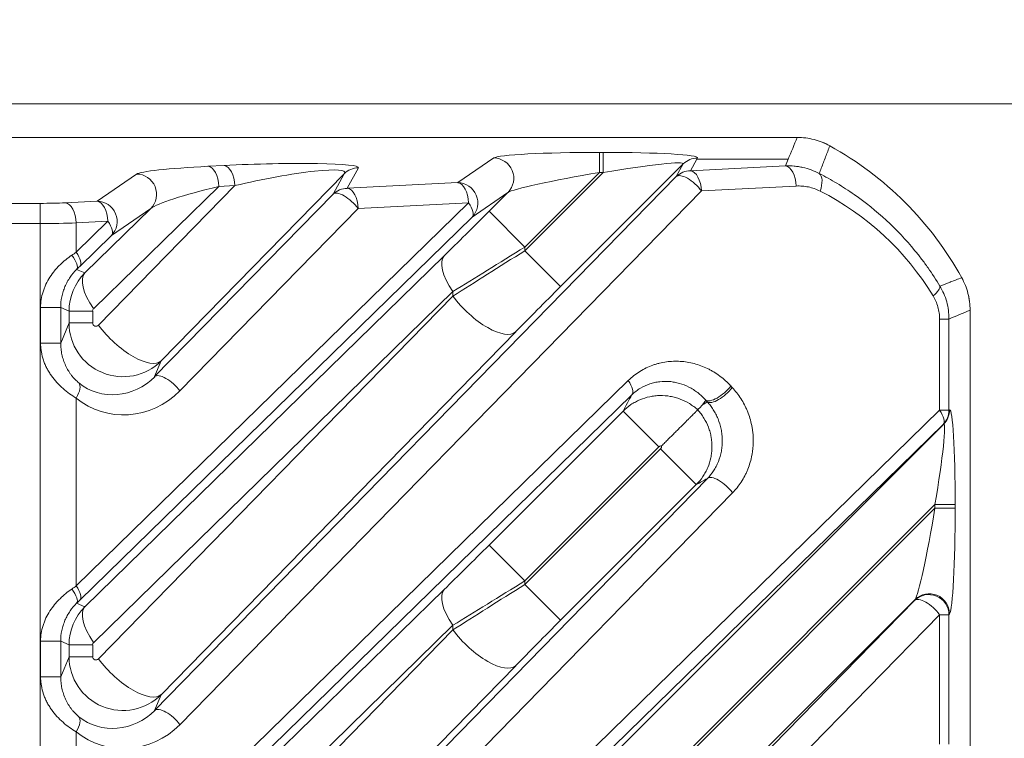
# Model space of a CAD drawing. Header units: millimetres. Extents: x 4 to 836, y 5 to 589.
# Tile 151 of 153: x 745 to 759, y 348 to 358. Entities that reach past the tile are written whole.
import ezdxf

# ---------------------------------------------------------------- set-up
doc = ezdxf.new("R2010")
doc.units = ezdxf.units.MM
doc.layers.add('1', color=7, linetype='Continuous', true_color=0xffffff)
doc.styles.add('ideas_simplex', font='simplex.shx')
doc.dimstyles.get("Standard").update_dxf_attribs({"dimtxt": 0.18, "dimasz": 0.18, "dimexe": 0.18, "dimexo": 0.0625, "dimgap": 0.09, "dimtad": 0, "dimtih": 1, "dimtoh": 1, "dimdec": 4, "dimzin": 0, "dimdsep": 46, "dimtxsty": 'Standard', "dimcen": 0.09, "dimadec": 0, "dimazin": 0, "dimtfac": 1, "dimtdec": 4, "dimtofl": 0, "dimtmove": 0, "dimatfit": 3, "dimfxl": 1, "dimtolj": 1, "dimtzin": 0, "dimarcsym": 0})

# ---------------------------------------------------------------- blocks, each defined once
blk = doc.blocks.new('_U4')
at = {"layer": '1', "color": 27, "lineweight": 13}
blk.add_line((785.54537, 308.75902), (785.54537, 341.973984), dxfattribs=at)
at = {"layer": '1', "color": 87, "lineweight": 25}
for p, q in [((784.04537, 340.316484), (778.42037, 340.316484)), ((778.42037, 340.316484), (778.42037, 338.816484)), ((784.04537, 338.816484), (784.04537, 340.316484)), ((778.42037, 333.551484), (778.42037, 332.051484)), ((784.04537, 332.051484), (784.04537, 333.551484)), ((778.42037, 332.051484), (784.04537, 332.051484))]:
    blk.add_line(p, q, dxfattribs=at)
at = {"layer": '1', "color": 152, "lineweight": 13}
for p, q in [((707.442812, 326.43669), (787.54537, 326.43669)), ((707.442812, 308.75902), (787.54537, 308.75902))]:
    blk.add_line(p, q, dxfattribs=at)
at = {"layer": '1', "color": 27, "lineweight": 18}
for points in [[(785.54537, 326.43669), (786.074351, 323.436691), (785.016389, 323.436688)], [(785.54537, 308.75902), (785.016389, 311.759018), (786.074351, 311.759022)]]:
    blk.add_solid(points, dxfattribs=at)
at = {"layer": '1', "color": 87, "linetype": 'Continuous', "lineweight": 25, "char_height": 3, "attachment_point": 7, "rotation": 90, "line_spacing_factor": 1.204819, "style": 'ideas_simplex'}
for s, insert in [('\\W1.2097;17,7', (776.57937, 330.528984)), ('\\W1.4583;.7', (783.89187, 333.498984))]:
    blk.add_mtext(s, dxfattribs=dict(at, insert=insert))
blk = doc.blocks.new('_U7')
at = {"layer": '1', "color": 152, "lineweight": 13}
for p, q in [((727.832774, 357.09793), (811.109585, 357.09793)), ((708.853977, 241.643112), (811.109585, 241.643112))]:
    blk.add_line(p, q, dxfattribs=at)
at = {"layer": '1', "color": 27, "lineweight": 13}
blk.add_line((809.109585, 241.643112), (809.109585, 357.09793), dxfattribs=at)
at = {"layer": '1', "color": 87, "lineweight": 25}
for p, q in [((807.609585, 306.473021), (801.984585, 306.473021)), ((801.984585, 306.473021), (801.984585, 304.973021)), ((807.609585, 304.973021), (807.609585, 306.473021)), ((801.984585, 293.768021), (801.984585, 292.268021)), ((807.609585, 292.268021), (807.609585, 293.768021)), ((801.984585, 292.268021), (807.609585, 292.268021))]:
    blk.add_line(p, q, dxfattribs=at)
at = {"layer": '1', "color": 27, "lineweight": 18}
for points in [[(809.109585, 357.09793), (809.638566, 354.097932), (808.580604, 354.097928)], [(809.109585, 241.643112), (808.580604, 244.64311), (809.638566, 244.643114)]]:
    blk.add_solid(points, dxfattribs=at)
at = {"layer": '1', "color": 87, "linetype": 'Continuous', "lineweight": 25, "char_height": 3, "attachment_point": 7, "rotation": 90, "line_spacing_factor": 1.204819, "style": 'ideas_simplex'}
for s, insert in [('\\W1.1692;115,5', (800.143585, 292.230521)), ('\\W1.2097;4.55', (807.456085, 293.715521))]:
    blk.add_mtext(s, dxfattribs=dict(at, insert=insert))
blk = doc.blocks.new('_U13')
at = {"layer": '1', "color": 27, "lineweight": 13}
for p, q in [((701.028785, 317.780455), (730.248831, 382.403298)), ((730.248831, 382.403298), (732.248831, 382.403298))]:
    blk.add_line(p, q, dxfattribs=at)
at = {"layer": '1', "color": 152, "lineweight": 13}
blk.add_arc((704.942812, 326.43669), 2, 20.669286, 23.659751, dxfattribs=at)
at = {"layer": '1', "color": 27, "lineweight": 18}
for points in [[(705.766818, 328.259055), (706.520827, 331.210542), (707.484825, 330.774662)], [(704.118806, 324.614324), (703.364796, 321.662837), (702.400798, 322.098717)]]:
    blk.add_solid(points, dxfattribs=at)
at = {"layer": '1', "color": 87, "linetype": 'Continuous', "lineweight": 25, "char_height": 3, "attachment_point": 7, "line_spacing_factor": 1.204819, "style": 'ideas_simplex'}
for s, insert in [('\\W1.2776;N°5', (743.147831, 380.038298)), ('\\W0.9188;M', (733.907831, 380.038298)), ('\\W1.0208;4', (737.477831, 380.038298)), ('\\W0.9425;DEPTH 6mm', (729.617831, 374.038298))]:
    blk.add_mtext(s, dxfattribs=dict(at, insert=insert))

msp = doc.modelspace()

# ---------------------------------------------------------------- linework, layer by layer
at = {"layer": '1', "color": 143, "linetype": 'Continuous', "lineweight": 13}
for p, q in [((751.006, 355.927), (751.539, 356.293)), ((753.106, 356.077), (753.106, 356.376)), ((753.106, 356.376), (753.161, 356.376)), ((753.161, 356.077), (753.161, 356.376)), ((754.562, 356.293), (754.551, 356.273)), ((747.302, 356.17), (747.54, 356.182)), ((749.533, 356.147), (749.368, 355.843)), ((754.35, 356.206), (752.531, 354.387)), ((754.247, 356.017), (754.35, 356.206)), ((754.551, 356.273), (754.459, 356.104)), ((754.459, 356.104), (755.865, 356.176)), ((754.551, 356.273), (755.906, 356.273)), ((745.657, 355.653), (746.242, 356.055)), ((746.511, 348.101), (754.247, 356.017)), ((749.321, 356.06), (746.608, 353.284)), ((749.156, 355.756), (749.321, 356.06)), ((753.106, 356.077), (752.001, 354.972)), ((752.001, 354.918), (753.161, 356.077)), ((753.161, 356.077), (753.106, 356.077)), ((747.462, 355.871), (745.607, 354.059)), ((745.678, 353.814), (747.7, 355.883)), ((747.7, 355.883), (747.462, 355.871)), ((749.368, 355.843), (751.006, 355.927)), ((756.025, 355.877), (754.619, 355.805)), ((746.511, 353.05), (749.156, 355.756)), ((754.619, 355.805), (746.883, 347.889)), ((751.751, 355.782), (751.218, 355.416)), ((751.471, 355.502), (751.751, 355.782)), ((647.393, 355.62), (744.815, 355.62)), ((744.815, 355.321), (744.815, 355.62)), ((745.188, 355.629), (745.657, 355.653)), ((745.348, 349.946), (751.166, 355.628)), ((751.166, 355.628), (749.527, 355.544)), ((751.218, 355.416), (745.4, 349.734)), ((746.454, 355.544), (745.869, 355.142)), ((749.527, 355.544), (746.883, 352.838)), ((751.471, 355.502), (752.001, 354.972)), ((744.815, 355.321), (647.393, 355.321)), ((744.815, 257.874), (744.815, 355.321)), ((745.348, 354.896), (745.817, 355.354)), ((745.817, 355.354), (745.348, 355.33)), ((745.348, 355.33), (745.348, 354.896)), ((745.869, 355.142), (745.4, 354.684)), ((752.001, 354.972), (752.001, 354.918)), ((745.476, 349.639), (750.805, 354.843)), ((752.531, 354.387), (752.001, 354.918)), ((745.354, 354.639), (745.476, 354.589)), ((750.935, 354.313), (745.607, 349.109)), ((745.678, 348.865), (750.935, 354.244)), ((750.935, 354.244), (750.935, 354.313)), ((745.118, 354.074), (744.819, 354.074)), ((744.819, 353.548), (744.819, 354.074)), ((745.242, 354.023), (745.118, 354.074)), ((745.118, 354.074), (745.118, 353.548)), ((745.242, 354.023), (745.592, 354.023)), ((745.242, 353.846), (745.242, 354.023)), ((745.592, 354.023), (745.592, 353.846)), ((745.118, 353.548), (745.242, 353.846)), ((745.242, 353.846), (745.592, 353.846)), ((758.152, 353.905), (758.291, 353.905)), ((758.152, 352.552), (758.152, 353.905)), ((758.291, 353.905), (758.291, 352.552)), ((751.865, 353.714), (746.608, 348.334)), ((745.118, 353.548), (744.819, 353.548)), ((746.608, 353.284), (746.511, 353.05)), ((745.348, 344.997), (753.535, 352.993)), ((753.587, 352.781), (745.4, 344.785)), ((745.348, 352.733), (745.348, 349.946)), ((745.957, 340.642), (758.152, 352.552)), ((751.471, 350.553), (753.457, 352.538)), ((753.457, 352.538), (753.987, 352.008)), ((758.152, 352.552), (758.291, 352.552)), ((758.291, 352.552), (758.299, 352.556)), ((758.204, 352.34), (746.009, 340.43)), ((751.471, 345.603), (758.212, 352.344)), ((758.212, 352.344), (758.204, 352.34)), ((753.987, 352.008), (752.001, 350.023)), ((752.001, 349.968), (754.014, 351.981)), ((754.014, 351.981), (754.544, 351.451)), ((755.08, 351.327), (746.883, 342.939)), ((754.544, 351.451), (752.531, 349.438)), ((758.083, 351.155), (752.001, 345.073)), ((752.001, 345.018), (758.083, 351.1)), ((758.083, 351.1), (758.083, 351.155)), ((758.083, 351.155), (758.382, 351.155)), ((758.083, 351.1), (758.382, 351.1)), ((758.382, 351.155), (758.382, 351.1)), ((751.471, 350.553), (752.001, 350.023)), ((752.001, 350.023), (752.001, 349.968)), ((745.476, 344.689), (750.805, 349.894)), ((752.001, 349.968), (752.531, 349.438)), ((747.917, 339.639), (757.78, 349.732)), ((757.788, 349.745), (752.531, 344.488)), ((757.78, 349.732), (757.788, 349.745)), ((745.354, 349.689), (745.476, 349.639)), ((758.152, 349.52), (748.289, 339.427)), ((758.152, 349.52), (758.291, 349.52)), ((758.152, 347.602), (758.152, 349.52)), ((758.299, 349.533), (758.291, 349.52)), ((758.291, 349.52), (758.291, 347.602)), ((750.935, 349.363), (745.607, 344.159)), ((745.678, 343.915), (750.935, 349.294)), ((750.935, 349.294), (750.935, 349.363)), ((745.118, 349.125), (744.819, 349.125)), ((744.819, 348.598), (744.819, 349.125)), ((745.242, 349.074), (745.118, 349.125)), ((745.118, 349.125), (745.118, 348.598)), ((745.242, 349.074), (745.592, 349.074)), ((745.242, 348.896), (745.242, 349.074)), ((745.592, 349.074), (745.592, 348.896)), ((745.118, 348.598), (745.242, 348.896)), ((745.242, 348.896), (745.592, 348.896)), ((751.865, 348.764), (746.608, 343.385)), ((745.118, 348.598), (744.819, 348.598)), ((746.608, 348.334), (746.511, 348.101)), ((745.348, 347.784), (745.348, 344.997))]:
    msp.add_line(p, q, dxfattribs=at)
at = {"layer": '1', "color": 143, "linetype": 'Continuous', "lineweight": 18}
for p, q in [((745.476, 354.589), (746.454, 355.544)), ((758.604, 354.035), (758.604, 336.568)), ((746.511, 343.151), (754.708, 351.539))]:
    msp.add_line(p, q, dxfattribs=at)
msp.add_arc((754.104, 352.098), 5, 28.9415, 61.0585, dxfattribs=at)
at = {"layer": '1', "color": 143, "linetype": 'Continuous', "lineweight": 13}
for centre, major_axis, ratio, start_param, end_param in [((753.021, 356.291), (-1.487, -0.005), 0.057298, 4.654774, 6.199391), ((751.539, 355.994), (0.17, -0.247), 0.98985, 0.185255, 2.534841), ((753.076, 356.291), (-1.487, -0.005), 0.057298, 3.110158, 4.654774), ((754.562, 355.994), (-0.263, 0.143), 0.995743, 5.20921, 5.995239), ((747.784, 356.093), (-1.549, -0.048), 0.06186, 5.026719, 6.187166), ((747.302, 355.871), (0.015, -0.3), 0.532532, 1.543527, 3.045708), ((748.025, 356.106), (-1.509, -0.045), 0.063255, 3.104681, 5.037999), ((747.54, 355.883), (0.015, -0.3), 0.532532, 1.543527, 3.045708), ((749.533, 355.848), (-0.263, 0.143), 0.995743, 5.20921, 5.995239), ((753.076, 355.992), (-1.276, -0.218), 0.054067, 3.091563, 4.636179), ((755.865, 355.877), (0.015, -0.3), 0.532532, 1.543527, 3.045708), ((746.242, 355.756), (0.17, -0.247), 0.98985, 0.185255, 2.534841), ((748.025, 355.807), (-1.304, -0.275), 0.109108, 3.008361, 4.941679), ((753.021, 355.992), (-1.276, -0.218), 0.054067, 4.636179, 6.180796), ((754.459, 355.805), (-0.263, 0.143), 0.995743, 5.20921, 5.995239), ((754.459, 355.805), (0.215, -0.21), 0.402972, 1.179669, 3.112987), ((754.459, 355.805), (0.015, -0.3), 0.532532, 1.543527, 3.045708), ((756.219, 355.803), (-0.136, -0.268), 0.489828, 1.814323, 3.041455), ((747.784, 355.794), (-1.349, -0.283), 0.104536, 4.931277, 6.091724), ((749.368, 355.544), (-0.263, 0.143), 0.995743, 5.20921, 5.995239), ((749.368, 355.544), (0.015, -0.3), 0.532532, 1.543527, 3.045708), ((751.006, 355.628), (0.17, -0.247), 0.98985, 0.185255, 2.534841), ((751.006, 355.628), (0.015, -0.3), 0.532532, 1.543527, 3.045708), ((749.368, 355.544), (0.215, -0.21), 0.402972, 1.179669, 3.112987), ((754.493, 352.098), (-4.162, 0), 0.99848, 3.684941, 4.242355), ((744.815, 355.677), (-0.7, 0), 0.081301, 1.570796, 2.132976), ((745.188, 355.33), (0.015, -0.3), 0.532532, 1.543527, 3.045708), ((745.657, 355.354), (0.17, -0.247), 0.98985, 0.185255, 2.534841), ((745.657, 355.354), (0.015, -0.3), 0.532532, 1.543527, 3.045708), ((751.006, 355.628), (0.21, -0.215), 0.410893, 0.028717, 1.189164), ((751.471, 355.549), (-1.25, -1.251), 0.01851, 0.990096, 1.552276), ((744.815, 355.378), (-1, 0), 0.056911, 1.570796, 2.132976), ((745.657, 355.354), (0.21, -0.215), 0.410893, 0.028717, 1.189164), ((752.001, 355.019), (-2, -1.25), 0.016642, 0.998211, 1.560391), ((744.815, 354.501), (-1, -0.7), 0.017395, 4.138027, 4.213898), ((745.142, 354.851), (0.21, -0.214), 0.353168, 0.027984, 1.237463), ((745.188, 354.896), (0.21, -0.215), 0.410893, 0.028717, 1.189164), ((751.335, 354.313), (0.524, -0.537), 0.410893, 3.170309, 4.330756), ((752.001, 354.871), (-2, -1.25), 0.016642, 4.701984, 5.264164), ((745.027, 354.289), (-0.7, -0.7), 0.01851, 4.131688, 4.207559), ((746.042, 354.023), (-0.795, 0.091), 0.999179, 5.612104, 6.397219), ((746.006, 354.059), (0.524, -0.537), 0.410893, 3.170309, 4.330756), ((752.531, 354.341), (-1.25, -1.251), 0.01851, 4.693869, 5.256049), ((757.896, 354.247), (-0.257, -0.155), 0.310007, 2.044382, 3.049792), ((751.335, 354.244), (-0.536, 0.524), 0.402972, 1.179669, 3.112987), ((745.642, 354.023), (-0.0499, 0.0102), 0.981792, 5.696772, 6.481886), ((746.042, 353.848), (-0.784, -0.164), 0.997285, 6.078408, 8.43295), ((745.642, 353.848), (-0.0419, -0.0301), 0.956601, 5.680461, 8.035003), ((746.078, 353.814), (-0.536, 0.524), 0.402972, 1.179669, 3.112987), ((746.724, 352.838), (-0.215, 0.21), 0.402972, 4.321261, 6.254579), ((745.188, 352.733), (0.193, 0.23), 0.434741, 5.061943, 6.211545), ((745.934, 353.586), (-0.674, -0.495), 0.940695, 0.236338, 1.74914), ((753.375, 352.993), (-0.21, 0.215), 0.410893, 3.170309, 4.330756), ((746.094, 353.586), (-0.922, -0.663), 0.956601, 0.239015, 1.751817), ((754.896, 352.911), (0.222, 0.202), 0.39073, 3.236417, 5.117233), ((754.916, 352.889), (0.218, 0.206), 0.396854, 3.236689, 5.11051), ((756.361, 354.098), (-1.765, 0.003), 0.99848, 0.740285, 0.757354), ((757.992, 352.552), (0.21, -0.215), 0.410893, 0.028717, 1.189164), ((757.992, 352.552), (0.143, -0.263), 0.995743, 0.287947, 1.073975), ((758, 352.556), (0.143, -0.263), 0.995743, 0.287947, 1.073975), ((758.297, 351.07), (-0.005, -1.487), 0.057298, 1.628411, 3.173027), ((757.998, 351.07), (-0.218, -1.276), 0.054067, 1.647006, 3.191623), ((754.92, 351.327), (-0.215, 0.21), 0.402972, 4.321261, 6.254579), ((757.998, 351.015), (-0.218, -1.276), 0.054067, 0.10239, 1.647006), ((758.297, 351.015), (-0.005, -1.487), 0.057298, 0.083794, 1.628411), ((751.471, 350.599), (-1.25, -1.251), 0.01851, 0.990096, 1.552276), ((752.001, 350.069), (-2, -1.25), 0.016642, 0.998211, 1.560391), ((744.815, 349.551), (-1, -0.7), 0.017395, 4.138027, 4.213899), ((745.142, 349.901), (0.21, -0.214), 0.353168, 0.027984, 1.237463), ((745.188, 349.946), (0.21, -0.215), 0.410893, 0.028717, 1.189164), ((751.335, 349.363), (0.524, -0.537), 0.410893, 3.170309, 4.330756), ((752.001, 349.921), (-2, -1.25), 0.016642, 4.701984, 5.264164), ((745.027, 349.339), (-0.7, -0.7), 0.01851, 4.131689, 4.20756), ((757.992, 349.52), (-0.247, 0.17), 0.98985, 3.748344, 6.09793), ((757.992, 349.52), (0.215, -0.21), 0.402972, 1.179669, 3.112987), ((758, 349.533), (-0.247, 0.17), 0.98985, 3.748344, 6.09793), ((746.042, 349.073), (-0.795, 0.091), 0.999179, 5.612104, 6.397219), ((746.006, 349.109), (0.524, -0.537), 0.410893, 3.170309, 4.330756), ((752.531, 349.391), (-1.25, -1.251), 0.01851, 4.693869, 5.256049), ((751.335, 349.294), (0.536, -0.524), 0.402972, 4.321261, 6.254579), ((745.642, 349.073), (-0.0499, 0.0102), 0.981792, 5.696772, 6.481886), ((746.042, 348.899), (-0.784, -0.164), 0.997285, 6.078408, 8.43295), ((745.642, 348.899), (-0.0419, -0.0301), 0.956601, 5.680461, 8.035003), ((746.078, 348.865), (-0.536, 0.524), 0.402972, 1.179669, 3.112987), ((746.724, 347.889), (-0.215, 0.21), 0.402972, 4.321261, 6.254579), ((745.188, 347.784), (0.193, 0.23), 0.434741, 5.061943, 6.211545), ((745.934, 348.637), (-0.674, -0.495), 0.940695, 0.236338, 1.74914), ((746.094, 348.637), (-0.922, -0.663), 0.956601, 0.239015, 1.751817)]:
    msp.add_ellipse(centre, major_axis=major_axis, ratio=ratio, start_param=start_param, end_param=end_param, dxfattribs=at)
at = {"layer": '1', "color": 143, "linetype": 'Continuous', "lineweight": 18}
msp.add_open_spline([(725.91, 356.598), (756.041, 356.598)], degree=1, dxfattribs=at)
at = {"layer": '1', "color": 143, "linetype": 'Continuous', "lineweight": 13}
for points in [[(755.906, 356.273), (755.951, 356.381), (755.996, 356.489), (756.041, 356.598)], [(755.865, 356.176), (755.879, 356.208), (755.892, 356.24), (755.906, 356.273)], [(758.604, 354.035), (758.5, 353.992), (758.395, 353.948), (758.291, 353.905)], [(753.457, 352.538), (753.5, 352.619), (753.544, 352.7), (753.587, 352.781)], [(754.683, 352.702), (754.667, 352.678), (754.652, 352.654), (754.636, 352.63)], [(754.636, 352.63), (754.66, 352.645), (754.683, 352.661), (754.707, 352.676)], [(754.707, 352.676), (754.699, 352.684), (754.691, 352.693), (754.683, 352.702)], [(754.708, 351.539), (754.653, 351.509), (754.599, 351.48), (754.544, 351.451)]]:
    msp.add_open_spline(points, degree=3, dxfattribs=at)
at = {"layer": '1', "color": 143, "linetype": 'Continuous', "lineweight": 18}
for points, knots in [([(756.041, 356.598), (756.084, 356.598), (756.167, 356.593), (756.249, 356.577), (756.31, 356.561), (756.33, 356.555), (756.37, 356.542), (756.39, 356.535), (756.449, 356.512), (756.487, 356.494), (756.524, 356.473)], [0, 0, 0, 0, 0.25, 0.5, 0.5, 0.625, 0.625, 0.75, 0.75, 1, 1, 1, 1]), ([(756.524, 356.473), (756.487, 356.493), (756.411, 356.529), (756.332, 356.555), (756.291, 356.566), (756.29, 356.566), (756.29, 356.566)], [0, 0, 0, 0, 0.496878, 0.993757, 0.993757, 1, 1, 1, 1]), ([(758.48, 354.517), (758.5, 354.48), (758.536, 354.405), (758.562, 354.326), (758.577, 354.265), (758.582, 354.244), (758.59, 354.203), (758.593, 354.182), (758.601, 354.119), (758.604, 354.077), (758.604, 354.035)], [0, 0, 0, 0, 0.25, 0.5, 0.5, 0.625, 0.625, 0.75, 0.75, 1, 1, 1, 1]), ([(758.604, 354.035), (758.604, 354.077), (758.599, 354.161), (758.583, 354.243), (758.572, 354.284), (758.572, 354.284), (758.572, 354.285)], [0, 0, 0, 0, 0.496849, 0.993698, 0.993698, 1, 1, 1, 1]), ([(754.564, 352.558), (754.561, 352.555), (754.555, 352.549), (754.542, 352.535), (754.536, 352.53), (754.524, 352.518), (754.518, 352.512), (754.495, 352.489), (754.478, 352.472), (754.448, 352.442), (754.438, 352.432), (754.421, 352.415), (754.415, 352.409), (754.403, 352.397), (754.397, 352.391), (754.367, 352.361), (754.34, 352.334), (754.305, 352.299), (754.298, 352.292), (754.283, 352.277), (754.276, 352.27), (754.254, 352.247), (754.238, 352.232), (754.192, 352.186), (754.16, 352.154), (754.112, 352.105), (754.095, 352.089), (754.07, 352.064), (754.062, 352.056), (754.045, 352.039), (754.037, 352.031), (754.029, 352.022)], [0, 0, 0, 0, 0.125, 0.125, 0.1875, 0.1875, 0.25, 0.25, 0.375, 0.375, 0.4375, 0.4375, 0.46875, 0.46875, 0.5, 0.5, 0.625, 0.625, 0.65625, 0.65625, 0.6875, 0.6875, 0.75, 0.75, 0.875, 0.875, 0.9375, 0.9375, 0.96875, 0.96875, 1, 1, 1, 1]), ([(754.564, 352.558), (754.576, 352.57), (754.588, 352.582), (754.612, 352.606), (754.624, 352.618), (754.636, 352.63)], [0, 0, 0, 0, 0.5, 0.5, 1, 1, 1, 1])]:
    msp.add_open_spline(points, degree=3, knots=knots, dxfattribs=at)
at = {"layer": '1', "color": 143, "linetype": 'Continuous', "lineweight": 13}
for points, knots in [([(756.524, 356.473), (756.503, 356.419), (756.482, 356.364), (756.439, 356.254), (756.418, 356.198), (756.387, 356.116), (756.377, 356.089), (756.367, 356.063)], [0, 0, 0, 0, 0.400895, 0.400895, 0.806151, 0.806151, 1, 1, 1, 1]), ([(755.865, 356.176), (755.909, 356.177), (755.952, 356.176), (756.017, 356.17), (756.039, 356.168), (756.081, 356.161), (756.102, 356.157), (756.165, 356.143), (756.207, 356.131), (756.288, 356.101), (756.328, 356.083), (756.367, 356.063)], [0, 0, 0, 0, 0.25, 0.25, 0.375, 0.375, 0.5, 0.5, 0.75, 0.75, 1, 1, 1, 1]), ([(756.367, 356.063), (756.456, 356.017), (756.544, 355.969), (756.673, 355.891), (756.716, 355.864), (756.801, 355.809), (756.844, 355.781), (757.052, 355.636), (757.211, 355.508), (757.511, 355.231), (757.654, 355.081), (757.82, 354.877), (757.853, 354.836), (757.917, 354.751), (757.949, 354.708), (758.042, 354.577), (758.1, 354.487), (758.156, 354.394)], [0, 0, 0, 0, 0.125, 0.125, 0.1875, 0.1875, 0.25, 0.25, 0.5, 0.5, 0.75, 0.75, 0.8125, 0.8125, 0.875, 0.875, 1, 1, 1, 1]), ([(756.379, 355.803), (756.351, 355.817), (756.322, 355.829), (756.265, 355.849), (756.236, 355.857), (756.191, 355.866), (756.176, 355.869), (756.146, 355.873), (756.131, 355.875), (756.086, 355.878), (756.056, 355.878), (756.025, 355.877)], [0, 0, 0, 0, 0.25, 0.25, 0.5, 0.5, 0.625, 0.625, 0.75, 0.75, 1, 1, 1, 1]), ([(744.819, 354.074), (744.819, 354.115), (744.823, 354.154), (744.835, 354.233), (744.844, 354.271), (744.862, 354.328), (744.868, 354.347), (744.883, 354.384), (744.891, 354.403), (744.917, 354.457), (744.936, 354.491), (744.979, 354.558), (745.002, 354.59), (745.04, 354.636), (745.053, 354.651), (745.08, 354.68), (745.094, 354.694), (745.163, 354.762), (745.222, 354.809), (745.283, 354.851)], [0, 0, 0, 0, 0.125, 0.125, 0.25, 0.25, 0.3125, 0.3125, 0.375, 0.375, 0.5, 0.5, 0.625, 0.625, 0.6875, 0.6875, 0.75, 0.75, 1, 1, 1, 1]), ([(745.354, 354.639), (745.32, 354.606), (745.287, 354.568), (745.243, 354.503), (745.229, 354.481), (745.203, 354.434), (745.192, 354.41), (745.171, 354.362), (745.162, 354.337), (745.15, 354.298), (745.146, 354.285), (745.14, 354.259), (745.137, 354.246), (745.123, 354.181), (745.118, 354.128), (745.118, 354.074)], [0, 0, 0, 0, 0.25, 0.25, 0.375, 0.375, 0.5, 0.5, 0.625, 0.625, 0.6875, 0.6875, 0.75, 0.75, 1, 1, 1, 1]), ([(758.156, 354.394), (758.207, 354.413), (758.257, 354.432), (758.309, 354.452), (758.312, 354.453), (758.37, 354.475), (758.425, 354.496), (758.48, 354.517)], [0, 0, 0, 0, 0.464812, 0.464812, 0.489325, 0.489325, 1, 1, 1, 1]), ([(758.156, 354.394), (758.178, 354.357), (758.197, 354.32), (758.23, 354.242), (758.245, 354.202), (758.268, 354.118), (758.276, 354.076), (758.288, 353.991), (758.291, 353.948), (758.291, 353.905)], [0, 0, 0, 0, 0.25, 0.25, 0.5, 0.5, 0.75, 0.75, 1, 1, 1, 1]), ([(758.152, 353.905), (758.152, 353.935), (758.15, 353.966), (758.141, 354.026), (758.135, 354.055), (758.119, 354.114), (758.108, 354.142), (758.085, 354.196), (758.071, 354.222), (758.056, 354.247)], [0, 0, 0, 0, 0.25, 0.25, 0.5, 0.5, 0.75, 0.75, 1, 1, 1, 1]), ([(745.348, 352.733), (745.315, 352.753), (745.282, 352.774), (745.217, 352.821), (745.184, 352.846), (745.121, 352.902), (745.091, 352.931), (745.033, 352.994), (745.006, 353.027), (744.969, 353.08), (744.957, 353.098), (744.934, 353.135), (744.924, 353.154), (744.903, 353.192), (744.894, 353.212), (744.877, 353.252), (744.869, 353.272), (744.848, 353.333), (744.838, 353.375), (744.827, 353.439), (744.824, 353.461), (744.82, 353.504), (744.819, 353.526), (744.819, 353.548)], [0, 0, 0, 0, 0.125, 0.125, 0.25, 0.25, 0.375, 0.375, 0.5, 0.5, 0.5625, 0.5625, 0.625, 0.625, 0.6875, 0.6875, 0.75, 0.75, 0.875, 0.875, 0.9375, 0.9375, 1, 1, 1, 1]), ([(745.118, 353.548), (745.118, 353.519), (745.121, 353.462), (745.13, 353.406), (745.142, 353.35), (745.15, 353.322), (745.168, 353.267), (745.179, 353.241), (745.203, 353.189), (745.216, 353.163), (745.238, 353.127), (745.246, 353.115), (745.262, 353.091), (745.27, 353.08), (745.287, 353.058), (745.296, 353.047), (745.314, 353.027), (745.341, 352.998), (745.369, 352.972), (745.388, 352.957)], [0, 0, 0, 0, 0.125, 0.25, 0.25, 0.375, 0.375, 0.5, 0.5, 0.625, 0.625, 0.6875, 0.6875, 0.75, 0.75, 0.8125, 0.8125, 0.875, 1, 1, 1, 1]), ([(753.535, 352.993), (753.562, 353.019), (753.59, 353.043), (753.648, 353.088), (753.677, 353.109), (753.768, 353.165), (753.832, 353.196), (753.914, 353.226), (753.931, 353.231), (753.965, 353.241), (753.982, 353.246), (754.032, 353.258), (754.066, 353.265), (754.169, 353.279), (754.237, 353.281), (754.341, 353.275), (754.375, 353.271), (754.444, 353.26), (754.478, 353.253), (754.578, 353.226), (754.644, 353.202), (754.724, 353.163), (754.74, 353.155), (754.772, 353.138), (754.818, 353.111), (754.863, 353.081), (754.95, 353.016), (755.005, 352.967), (755.056, 352.911)], [0, 0, 0, 0, 0.0625, 0.0625, 0.125, 0.125, 0.25, 0.25, 0.28125, 0.28125, 0.3125, 0.3125, 0.375, 0.375, 0.5, 0.5, 0.5625, 0.5625, 0.625, 0.625, 0.75, 0.75, 0.78125, 0.78125, 0.8125, 0.875, 0.875, 1, 1, 1, 1]), ([(754.683, 352.702), (754.645, 352.744), (754.606, 352.78), (754.543, 352.829), (754.522, 352.844), (754.489, 352.864), (754.478, 352.871), (754.455, 352.884), (754.444, 352.89), (754.387, 352.919), (754.34, 352.937), (754.269, 352.958), (754.245, 352.963), (754.196, 352.972), (754.171, 352.976), (754.098, 352.982), (754.049, 352.981), (753.976, 352.973), (753.952, 352.969), (753.915, 352.961), (753.903, 352.958), (753.879, 352.951), (753.867, 352.947), (753.807, 352.927), (753.76, 352.906), (753.693, 352.866), (753.671, 352.851), (753.629, 352.818), (753.608, 352.8), (753.587, 352.781)], [0, 0, 0, 0, 0.125, 0.125, 0.1875, 0.1875, 0.21875, 0.21875, 0.25, 0.25, 0.375, 0.375, 0.4375, 0.4375, 0.5, 0.5, 0.625, 0.625, 0.6875, 0.6875, 0.71875, 0.71875, 0.75, 0.75, 0.875, 0.875, 0.9375, 0.9375, 1, 1, 1, 1]), ([(755.076, 352.889), (755.1, 352.864), (755.122, 352.838), (755.165, 352.783), (755.205, 352.727), (755.241, 352.666), (755.265, 352.618), (755.273, 352.602), (755.288, 352.57), (755.296, 352.553), (755.33, 352.469), (755.351, 352.4), (755.369, 352.309), (755.372, 352.291), (755.378, 352.254), (755.38, 352.236), (755.386, 352.181), (755.39, 352.107), (755.387, 352.033), (755.382, 351.978), (755.38, 351.96), (755.375, 351.923), (755.372, 351.904), (755.355, 351.814), (755.334, 351.744), (755.301, 351.661), (755.294, 351.644), (755.279, 351.611), (755.271, 351.595), (755.246, 351.548), (755.228, 351.517), (755.171, 351.429), (755.128, 351.376), (755.08, 351.327)], [0, 0, 0, 0, 0.0625, 0.0625, 0.125, 0.1875, 0.1875, 0.21875, 0.21875, 0.25, 0.25, 0.375, 0.375, 0.40625, 0.40625, 0.4375, 0.4375, 0.5, 0.5625, 0.5625, 0.59375, 0.59375, 0.625, 0.625, 0.75, 0.75, 0.78125, 0.78125, 0.8125, 0.8125, 0.875, 0.875, 1, 1, 1, 1]), ([(753.457, 352.538), (753.493, 352.574), (753.532, 352.607), (753.595, 352.649), (753.617, 352.662), (753.662, 352.686), (753.685, 352.697), (753.755, 352.727), (753.804, 352.742), (753.878, 352.758), (753.903, 352.762), (753.954, 352.768), (753.98, 352.77), (754.056, 352.771), (754.107, 352.767), (754.17, 352.756), (754.182, 352.754), (754.207, 352.748), (754.22, 352.745), (754.257, 352.735), (754.281, 352.727), (754.352, 352.7), (754.398, 352.678), (754.452, 352.644), (754.463, 352.637), (754.484, 352.622), (754.515, 352.6), (754.545, 352.575), (754.564, 352.558)], [0, 0, 0, 0, 0.125, 0.125, 0.1875, 0.1875, 0.25, 0.25, 0.375, 0.375, 0.4375, 0.4375, 0.5, 0.5, 0.625, 0.625, 0.65625, 0.65625, 0.6875, 0.6875, 0.75, 0.75, 0.875, 0.875, 0.90625, 0.90625, 0.9375, 1, 1, 1, 1]), ([(754.708, 351.539), (754.742, 351.573), (754.772, 351.611), (754.813, 351.674), (754.826, 351.696), (754.844, 351.731), (754.85, 351.743), (754.86, 351.766), (754.866, 351.778), (754.89, 351.84), (754.905, 351.891), (754.918, 351.958), (754.92, 351.972), (754.923, 351.999), (754.928, 352.04), (754.931, 352.108), (754.927, 352.163), (754.923, 352.204), (754.921, 352.218), (754.917, 352.245), (754.915, 352.258), (754.901, 352.325), (754.886, 352.375), (754.861, 352.436), (754.856, 352.448), (754.845, 352.472), (754.828, 352.506), (754.797, 352.561), (754.768, 352.601), (754.739, 352.64), (754.723, 352.658), (754.707, 352.676)], [0, 0, 0, 0, 0.125, 0.125, 0.1875, 0.1875, 0.21875, 0.21875, 0.25, 0.25, 0.375, 0.375, 0.40625, 0.40625, 0.4375, 0.5, 0.5625, 0.5625, 0.59375, 0.59375, 0.625, 0.625, 0.75, 0.75, 0.78125, 0.78125, 0.8125, 0.875, 0.9375, 0.9375, 1, 1, 1, 1]), ([(754.564, 352.558), (754.581, 352.539), (754.598, 352.519), (754.621, 352.489), (754.628, 352.478), (754.643, 352.457), (754.65, 352.446), (754.684, 352.392), (754.706, 352.346), (754.733, 352.275), (754.741, 352.251), (754.751, 352.214), (754.754, 352.201), (754.76, 352.176), (754.763, 352.164), (754.773, 352.101), (754.777, 352.05), (754.776, 351.974), (754.774, 351.948), (754.768, 351.897), (754.764, 351.872), (754.749, 351.798), (754.733, 351.749), (754.704, 351.679), (754.692, 351.656), (754.668, 351.611), (754.655, 351.589), (754.613, 351.526), (754.581, 351.487), (754.544, 351.451)], [0, 0, 0, 0, 0.0625, 0.0625, 0.09375, 0.09375, 0.125, 0.125, 0.25, 0.25, 0.3125, 0.3125, 0.34375, 0.34375, 0.375, 0.375, 0.5, 0.5, 0.5625, 0.5625, 0.625, 0.625, 0.75, 0.75, 0.8125, 0.8125, 0.875, 0.875, 1, 1, 1, 1]), ([(754.029, 352.022), (754.021, 352.023), (754.013, 352.023), (754.002, 352.019), (753.999, 352.017), (753.993, 352.013), (753.99, 352.011), (753.987, 352.008)], [0, 0, 0, 0, 0.5, 0.5, 0.75, 0.75, 1, 1, 1, 1]), ([(754.014, 351.981), (754.017, 351.983), (754.019, 351.986), (754.023, 351.993), (754.025, 351.996), (754.029, 352.007), (754.03, 352.015), (754.029, 352.022)], [0, 0, 0, 0, 0.25, 0.25, 0.5, 0.5, 1, 1, 1, 1]), ([(744.819, 349.125), (744.819, 349.165), (744.823, 349.205), (744.835, 349.283), (744.844, 349.321), (744.862, 349.378), (744.868, 349.397), (744.883, 349.435), (744.891, 349.453), (744.917, 349.507), (744.936, 349.542), (744.979, 349.608), (745.002, 349.64), (745.04, 349.686), (745.053, 349.701), (745.08, 349.73), (745.094, 349.744), (745.163, 349.812), (745.222, 349.86), (745.283, 349.901)], [0, 0, 0, 0, 0.125, 0.125, 0.25, 0.25, 0.3125, 0.3125, 0.375, 0.375, 0.5, 0.5, 0.625, 0.625, 0.6875, 0.6875, 0.75, 0.75, 1, 1, 1, 1]), ([(745.354, 349.689), (745.32, 349.656), (745.287, 349.618), (745.243, 349.554), (745.229, 349.531), (745.203, 349.484), (745.192, 349.461), (745.171, 349.412), (745.162, 349.387), (745.15, 349.349), (745.146, 349.336), (745.14, 349.31), (745.137, 349.297), (745.123, 349.231), (745.118, 349.178), (745.118, 349.125)], [0, 0, 0, 0, 0.25, 0.25, 0.375, 0.375, 0.5, 0.5, 0.625, 0.625, 0.6875, 0.6875, 0.75, 0.75, 1, 1, 1, 1]), ([(745.348, 347.784), (745.315, 347.803), (745.282, 347.824), (745.217, 347.871), (745.184, 347.896), (745.121, 347.952), (745.091, 347.981), (745.033, 348.044), (745.006, 348.077), (744.969, 348.13), (744.957, 348.148), (744.934, 348.185), (744.924, 348.204), (744.903, 348.243), (744.894, 348.262), (744.877, 348.302), (744.869, 348.322), (744.848, 348.384), (744.838, 348.425), (744.827, 348.489), (744.824, 348.511), (744.82, 348.555), (744.819, 348.576), (744.819, 348.598)], [0, 0, 0, 0, 0.125, 0.125, 0.25, 0.25, 0.375, 0.375, 0.5, 0.5, 0.5625, 0.5625, 0.625, 0.625, 0.6875, 0.6875, 0.75, 0.75, 0.875, 0.875, 0.9375, 0.9375, 1, 1, 1, 1]), ([(745.118, 348.598), (745.118, 348.569), (745.121, 348.512), (745.13, 348.456), (745.142, 348.4), (745.15, 348.372), (745.168, 348.317), (745.179, 348.291), (745.203, 348.239), (745.216, 348.214), (745.238, 348.177), (745.246, 348.165), (745.262, 348.142), (745.27, 348.13), (745.287, 348.108), (745.296, 348.098), (745.314, 348.077), (745.341, 348.048), (745.369, 348.022), (745.388, 348.007)], [0, 0, 0, 0, 0.125, 0.25, 0.25, 0.375, 0.375, 0.5, 0.5, 0.625, 0.625, 0.6875, 0.6875, 0.75, 0.75, 0.8125, 0.8125, 0.875, 1, 1, 1, 1])]:
    msp.add_open_spline(points, degree=3, knots=knots, dxfattribs=at)

# ---------------------------------------------------------------- dimensions: what is measured, and where the dimension line sits
at = {"layer": '1', "color": 87, "linetype": 'Continuous', "lineweight": 25}
dim = msp.add_diameter_dim_2p(p1=(704.119, 324.614), p2=(705.767, 328.259), text=' <> \\C87;\\H3.00;\\Fsimplex.shx;N°5\\Fsimplex.shx;\\H3.00;\\C87;\\P\\C87;\\H3.00;\\Fsimplex.shx;DEPTH 6mm\\Fsimplex.shx;\\H3.00;\\C87;', dimstyle='Standard', override={"dimtxt": 3, "dimasz": 3, "dimexe": 2, "dimexo": 2.5, "dimgap": 1.5, "dimtih": 1, "dimtoh": 1, "dimdec": 2, "dimlfac": 1, "dimzin": 8, "dimdsep": 44, "dimlunit": 2, "dimpost": '\\C87;M<>', "dimtxsty": 'ideas_simplex', "dimsah": 1, "dimse1": 0, "dimse2": 0, "dimsd1": 0, "dimsd2": 0, "dimclrd": 27, "dimclre": 152, "dimclrt": 87, "dimtol": 0, "dimtm": -0.1, "dimtfac": 0.5, "dimtdec": 2, "dimtofl": 1, "dimtmove": 0, "dimatfit": 2, "dimtzin": 8, "dimlwd": 13, "dimlwe": 13}, dxfattribs=at)
dim.commit()
dim.dimension.update_dxf_attribs({"geometry": '_U13', "text_midpoint": (742.674, 379.403), "dimtype": 163})
for base, p1, p2, text, picture, middle in [((809.11, 241.643), (724.726, 357.098), (706.354, 241.643), '<>\\P[\\C87;\\H3.00;\\Fsimplex.shx;4.55\\Fsimplex.shx;\\H3.00;\\C87; ]', '_U7', (809.11, 299.371)), ((785.545, 308.759), (704.943, 326.437), (704.943, 308.759), '<>\\P[\\C87;\\H3.00;\\Fsimplex.shx;.7\\Fsimplex.shx;\\H3.00;\\C87; ]', '_U4', (785.545, 349.58))]:
    dim = msp.add_linear_dim(base=base, p1=p1, p2=p2, angle=90, text=text, dimstyle='Standard', override={"dimtxt": 3, "dimasz": 3, "dimexe": 2, "dimexo": 2.5, "dimgap": 1.5, "dimtad": 1, "dimtih": 0, "dimtoh": 0, "dimdec": 1, "dimlfac": 1, "dimzin": 8, "dimdsep": 44, "dimlunit": 2, "dimtxsty": 'ideas_simplex', "dimsah": 1, "dimse1": 0, "dimse2": 0, "dimsd1": 0, "dimsd2": 0, "dimclrd": 27, "dimclre": 152, "dimclrt": 87, "dimtol": 0, "dimtm": -0.1, "dimtfac": 0.5, "dimtdec": 2, "dimtofl": 1, "dimtmove": 0, "dimtzin": 8, "dimlwd": 13, "dimlwe": 13}, dxfattribs=at)
    dim.commit()
    dim.dimension.update_dxf_attribs({"geometry": picture, "text_midpoint": middle, "dimtype": 160})

doc.saveas('drawing.dxf')
